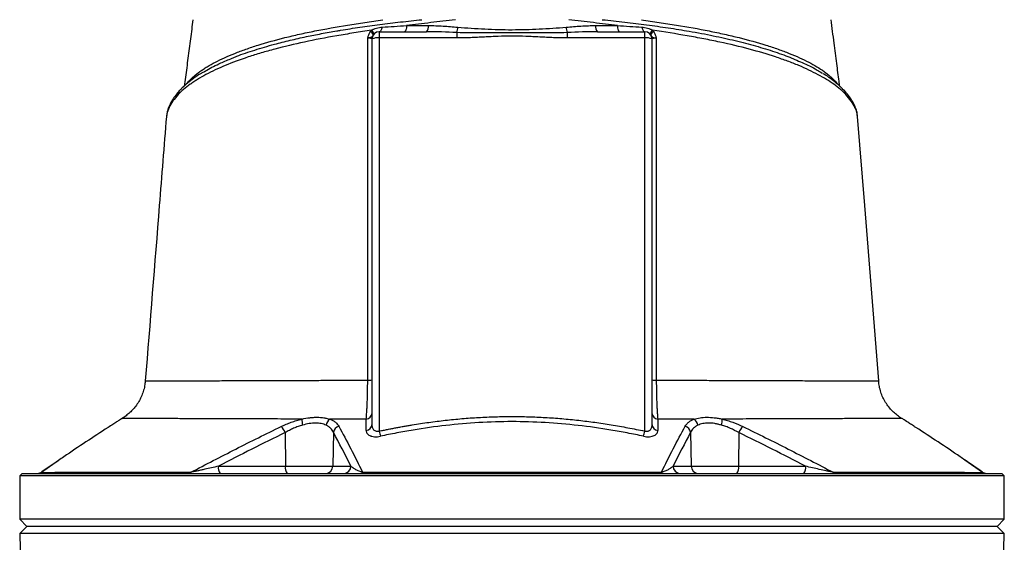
# Model space of a CAD drawing. Header units: millimetres. Extents: x 2138 to 3794, y 859 to 5107.
# Tile 3 of 4: x 2558 to 3374, y 4078 to 4511. Entities that reach past the tile are written whole.
import ezdxf

# ---------------------------------------------------------------- set-up
doc = ezdxf.new("R2010")
doc.units = ezdxf.units.MM
doc.header["$LTSCALE"] = 2

msp = doc.modelspace()

# ---------------------------------------------------------------- linework, layer by layer
at = {"color": 7, "linetype": 'Continuous', "lineweight": 25}
for p, q in [((2855.58, 4500.81), (2855.58, 4495.64)), ((2855.58, 4500.81), (2894.75, 4500.81)), ((2919.74, 4500.16), (2919.74, 4495.64)), ((3011.42, 4500.16), (3011.42, 4495.64)), ((3036.41, 4500.81), (3075.58, 4500.81)), ((3075.58, 4495.64), (3075.58, 4500.81)), ((2849.58, 4175.56), (2849.58, 4494.81)), ((2855.58, 4495.64), (2855.58, 4169.82)), ((2919.74, 4495.64), (2855.58, 4495.64)), ((3075.58, 4495.64), (3011.42, 4495.64)), ((3075.58, 4169.82), (3075.58, 4495.64)), ((3081.58, 4494.81), (3081.58, 4175.56)), ((3240.83, 4452.33), (3240.69, 4452.49)), ((2679.37, 4430.61), (2679.33, 4430.11)), ((3251.94, 4430), (3251.82, 4430.61)), ((3269.26, 4211.44), (3269.34, 4211.44)), ((3288.72, 4180.23), (3288.69, 4180.23)), ((2777.64, 4168.59), (2777.77, 4140.7)), ((2817.56, 4168.88), (2817.09, 4140.7)), ((3113.6, 4168.88), (3114.07, 4140.7)), ((3153.51, 4168.59), (3153.39, 4140.7)), ((2589.35, 4145.24), (2575.89, 4135.92)), ((2722.25, 4140.7), (2777.77, 4140.7)), ((2777.77, 4140.7), (2817.09, 4140.7)), ((2817.09, 4140.7), (2832.06, 4140.7)), ((3099.1, 4140.7), (3114.07, 4140.7)), ((3114.07, 4140.7), (3153.39, 4140.7)), ((3153.39, 4140.7), (3208.9, 4140.7)), ((2559.58, 4134.81), (2557.58, 4132.81)), ((2557.58, 4132.81), (2557.58, 4096.81)), ((3373.58, 4132.81), (2557.58, 4132.81)), ((2559.58, 4134.81), (3371.58, 4134.81)), ((3373.58, 4132.81), (3371.58, 4134.81)), ((3373.58, 4096.81), (3373.58, 4132.81)), ((2557.58, 4096.81), (2563.58, 4090.81)), ((3373.58, 4096.81), (2557.58, 4096.81)), ((3367.58, 4090.81), (3373.58, 4096.81)), ((2563.58, 4090.81), (2557.7, 4084.92)), ((3367.58, 4090.81), (2563.58, 4090.81)), ((3373.46, 4084.92), (3367.58, 4090.81)), ((2557.7, 4084.92), (2561.56, 3891.81)), ((2965.58, 4084.92), (2557.7, 4084.92)), ((3373.46, 4084.92), (2965.58, 4084.92)), ((3369.6, 3891.81), (3373.46, 4084.92))]:
    msp.add_line(p, q, dxfattribs=at)
at = {"color": 8, "linetype": 'Continuous', "lineweight": 25}
for p, q in [((2696.25, 4457.88), (2696.71, 4458.6)), ((3234.56, 4457.95), (3234.46, 4458.59)), ((3234.46, 4458.59), (3235.19, 4457.46)), ((2589.74, 4145.44), (2575.58, 4135.64)), ((3355.58, 4135.64), (3340.88, 4145.81))]:
    msp.add_line(p, q, dxfattribs=at)
at = {"color": 7, "linetype": 'Continuous', "lineweight": 25, "flags": 128}
for points in [[(2857.9, 4504.61), (2857.74, 4503.8), (2857.53, 4503.06), (2857.27, 4502.41), (2856.98, 4501.85), (2856.66, 4501.4), (2856.31, 4501.07), (2855.95, 4500.87), (2855.58, 4500.81)], [(2878.27, 4505.94), (2878.19, 4504.9), (2878.06, 4503.92), (2877.87, 4503.04), (2877.64, 4502.27), (2877.37, 4501.64), (2877.07, 4501.18), (2876.75, 4500.9), (2876.42, 4500.81)], [(3052.89, 4505.94), (3052.96, 4504.9), (3053.1, 4503.92), (3053.28, 4503.04), (3053.52, 4502.27), (3053.79, 4501.64), (3054.09, 4501.18), (3054.41, 4500.9), (3054.74, 4500.81)], [(3073.26, 4504.61), (3073.42, 4503.8), (3073.63, 4503.06), (3073.88, 4502.41), (3074.18, 4501.85), (3074.5, 4501.4), (3074.84, 4501.07), (3075.21, 4500.87), (3075.58, 4500.81)], [(3269.46, 4211.45), (3257.87, 4356.78), (3251.97, 4430.62)]]:
    msp.add_lwpolyline(points, dxfattribs=at)
at = {"color": 7, "linetype": 'Continuous', "lineweight": 25}
for centre, radius, start, end in [((2890.19, 4504.89), 6.12, 318.17656, 9.69023), ((2903.08, 4506.05), 17.67, 340.51498, 355.27945), ((3028.08, 4506.05), 17.67, 184.72055, 199.48502), ((3040.97, 4504.89), 6.12, 170.30977, 221.82344), ((2845.5, 4495.97), 5.66, 23.88868, 60.78744), ((2846.33, 4498.02), 4.84, 9.24299, 55.02444), ((2855.58, 4494.81), 6, 90, 180), ((3075.58, 4494.81), 6, 0, 90), ((3084.83, 4498.02), 4.84, 124.97556, 170.75701), ((3085.66, 4495.97), 5.66, 119.21256, 156.11132), ((2854.11, 4484.24), 11.5, 82.65042, 113.19586), ((3077.05, 4484.24), 11.5, 66.80414, 97.34958), ((2846.66, 4227.43), 15.43, 267.53228, 280.90614), ((3084.5, 4227.43), 15.43, 259.09391, 272.46771), ((2809.92, 4179.46), 18.51, 178.99491, 194.70553), ((2818.75, 4173.61), 7.34, 123.64611, 171.45211), ((2844.12, 4185.07), 5.46, 276.73252, 356.74598), ((3087.04, 4185.07), 5.46, 183.25435, 263.26851), ((3112.41, 4173.61), 7.34, 8.54574, 56.35025), ((3121.24, 4179.46), 18.51, 345.29632, 1.00913), ((2763.73, 4162.95), 15.02, 22.05748, 45.25191), ((2823.84, 4167.8), 6.37, 106.81928, 170.22076), ((2844.12, 4175.88), 5.47, 276.15505, 356.64553), ((2961.48, 4192.14), 108.23, 191.90059, 194.22634), ((2969.69, 4192.14), 108.21, 345.77228, 348.09828), ((3087.04, 4175.88), 5.47, 183.35451, 263.84499), ((3107.32, 4167.8), 6.37, 9.78019, 73.18254), ((3167.43, 4162.95), 15.02, 134.74778, 157.94153), ((2729.09, 4139.35), 6.97, 168.8058, 220.70472), ((2784.6, 4139.35), 6.97, 168.8058, 220.70472), ((2811.19, 4140.7), 5.9, 270.98724, 359.999), ((2826.16, 4140.7), 5.9, 270.98724, 359.999), ((3105, 4140.7), 5.9, 180.001, 269.01276), ((3119.97, 4140.7), 5.9, 180.001, 269.01276), ((3146.55, 4139.35), 6.97, 319.29528, 11.1942), ((3202.07, 4139.35), 6.97, 319.29528, 11.1942), ((2572.39, 4140.81), 6, 270.00008, 305.34457), ((2572.58, 4140.58), 5.78, 270.03734, 301.23082), ((2697.22, 4137.9), 3.1, 271.38011, 313.78027), ((2840.53, 4136.09), 1.31, 282.04832, 342.44781), ((3090.63, 4136.09), 1.31, 197.55397, 257.9527), ((3233.94, 4137.9), 3.1, 226.22234, 268.62013), ((3358.76, 4140.81), 6, 234.73929, 269.99999), ((3358.58, 4140.58), 5.78, 238.77219, 269.96266)]:
    msp.add_arc(centre, radius, start, end, dxfattribs=at)
at = {"color": 8, "linetype": 'Continuous', "lineweight": 25}
for centre, radius, start, end in [((2694.39, 4448.85), 5.35, 136.79731, 179.80848), ((3236.78, 4448.84), 5.36, 0.21199, 40.72616), ((2686.93, 4437.76), 5.54, 154.182, 177.13615), ((3244.23, 4437.76), 5.54, 2.86418, 25.58177)]:
    msp.add_arc(centre, radius, start, end, dxfattribs=at)
at = {"color": 7, "linetype": 'Continuous', "lineweight": 25}
for points, knots in [([(2701.12, 4510.81), (2700.44, 4505.53), (2699.1, 4494.98), (2697.03, 4479), (2695.34, 4465.93), (2694.26, 4458.21), (2693.92, 4455.79)], [0, 0, 0, 0, 0.289897, 0.579816, 0.868373, 1, 1, 1, 1]), ([(2697.66, 4459.75), (2697.74, 4459.84), (2697.82, 4459.92), (2697.98, 4460.1), (2698.22, 4460.35), (2698.79, 4460.95), (2699.3, 4461.47), (2700.35, 4462.49), (2701.09, 4463.17), (2703.42, 4465.2), (2705.12, 4466.55), (2707.91, 4468.54), (2708.87, 4469.2), (2710.87, 4470.52), (2711.9, 4471.17), (2715.11, 4473.11), (2717.38, 4474.38), (2724.6, 4478.13), (2729.95, 4480.56), (2738.78, 4484.07), (2741.86, 4485.23), (2746.69, 4486.93), (2748.33, 4487.49), (2751.68, 4488.6), (2753.39, 4489.15), (2762.11, 4491.88), (2769.53, 4493.95), (2781.31, 4496.89), (2785.35, 4497.84), (2791.56, 4499.22), (2793.66, 4499.68), (2797.92, 4500.58), (2800.07, 4501.02), (2810.97, 4503.2), (2820.02, 4504.81), (2834.07, 4507.11), (2838.83, 4507.85), (2846.1, 4508.96), (2848.54, 4509.32), (2853.45, 4510.06), (2855.93, 4510.43), (2858.41, 4510.81)], [0, 0, 0, 0, 0.003906, 0.003906, 0.007813, 0.015625, 0.03125, 0.03125, 0.0625, 0.0625, 0.125, 0.125, 0.15625, 0.15625, 0.1875, 0.1875, 0.25, 0.25, 0.375, 0.375, 0.4375, 0.4375, 0.46875, 0.46875, 0.5, 0.5, 0.625, 0.625, 0.6875, 0.6875, 0.71875, 0.71875, 0.75, 0.75, 0.875, 0.875, 0.9375, 0.9375, 0.96875, 0.96875, 1, 1, 1, 1]), ([(2849.1, 4501.99), (2849.77, 4502.4), (2850.47, 4502.76), (2851.91, 4503.37), (2852.64, 4503.63), (2854.13, 4504.05), (2854.89, 4504.21), (2856.39, 4504.47), (2857.15, 4504.56), (2857.9, 4504.61)], [0, 0, 0, 0, 0.25, 0.25, 0.5, 0.5, 0.75, 0.75, 1, 1, 1, 1]), ([(2918.67, 4510.81), (2915.23, 4510.37), (2911.8, 4509.96), (2904.97, 4509.15), (2901.58, 4508.75), (2891.48, 4507.56), (2884.83, 4506.77), (2878.27, 4505.94)], [0, 0, 0, 0, 0.25, 0.25, 0.5, 0.5, 1, 1, 1, 1]), ([(2896.23, 4505.92), (2900.28, 4505.91), (2904.35, 4505.77), (2912.5, 4505.3), (2916.59, 4504.98), (2920.69, 4504.6)], [0, 0, 0, 0, 0.5, 0.5, 1, 1, 1, 1]), ([(2920.69, 4504.6), (2924.39, 4504.26), (2928.11, 4503.98), (2935.56, 4503.48), (2939.3, 4503.27), (2950.55, 4502.74), (2958.08, 4502.52), (2969.39, 4502.53), (2973.16, 4502.58), (2980.67, 4502.77), (2984.42, 4502.92), (2991.89, 4503.27), (2995.62, 4503.48), (3003.06, 4503.98), (3006.77, 4504.26), (3010.46, 4504.6)], [0, 0, 0, 0, 0.125, 0.125, 0.25, 0.25, 0.5, 0.5, 0.625, 0.625, 0.75, 0.75, 0.875, 0.875, 1, 1, 1, 1]), ([(3010.46, 4504.6), (3014.57, 4504.98), (3018.66, 4505.3), (3026.81, 4505.77), (3030.88, 4505.91), (3034.93, 4505.92)], [0, 0, 0, 0, 0.5, 0.5, 1, 1, 1, 1]), ([(3052.89, 4505.94), (3046.35, 4506.76), (3039.72, 4507.56), (3029.63, 4508.75), (3026.24, 4509.15), (3019.44, 4509.95), (3016.03, 4510.36), (3012.6, 4510.79)], [0, 0, 0, 0, 0.5, 0.5, 0.75, 0.75, 1, 1, 1, 1]), ([(3072.77, 4510.8), (3077.75, 4510.05), (3082.67, 4509.32), (3092.35, 4507.85), (3097.12, 4507.1), (3111.16, 4504.81), (3120.19, 4503.2), (3131.05, 4501.03), (3133.2, 4500.59), (3137.46, 4499.69), (3139.57, 4499.23), (3145.81, 4497.84), (3149.86, 4496.89), (3161.64, 4493.95), (3169.04, 4491.88), (3179.45, 4488.63), (3182.81, 4487.51), (3187.66, 4485.8), (3189.26, 4485.23), (3192.36, 4484.06), (3193.88, 4483.48), (3201.29, 4480.52), (3206.65, 4478.09), (3216.25, 4473.09), (3220.5, 4470.51), (3226.03, 4466.55), (3227.73, 4465.21), (3230.06, 4463.18), (3230.81, 4462.5), (3231.86, 4461.47), (3232.37, 4460.96), (3232.94, 4460.35), (3233.18, 4460.1), (3233.34, 4459.92), (3233.42, 4459.84), (3233.5, 4459.75)], [0, 0, 0, 0, 0.0625, 0.0625, 0.125, 0.125, 0.25, 0.25, 0.28125, 0.28125, 0.3125, 0.3125, 0.375, 0.375, 0.5, 0.5, 0.5625, 0.5625, 0.59375, 0.59375, 0.625, 0.625, 0.75, 0.75, 0.875, 0.875, 0.9375, 0.9375, 0.96875, 0.96875, 0.984375, 0.992187, 0.996094, 0.996094, 1, 1, 1, 1]), ([(3073.26, 4504.61), (3074.01, 4504.56), (3074.77, 4504.47), (3076.27, 4504.21), (3077.02, 4504.05), (3078.52, 4503.63), (3079.25, 4503.37), (3080.69, 4502.76), (3081.39, 4502.4), (3082.06, 4501.99)], [0, 0, 0, 0, 0.25, 0.25, 0.5, 0.5, 0.75, 0.75, 1, 1, 1, 1]), ([(3237.27, 4455.55), (3237.07, 4456.94), (3236.19, 4463.23), (3234.61, 4475.22), (3232.4, 4492.27), (3230.86, 4504.37), (3230.04, 4510.81)], [0, 0, 0, 0, 0.0754015, 0.3413038, 0.6494871, 1, 1, 1, 1]), ([(2849.1, 4501.99), (2844.2, 4501.28), (2839.36, 4500.55), (2832.18, 4499.42), (2829.8, 4499.04), (2825.07, 4498.26), (2822.72, 4497.86), (2811.07, 4495.83), (2802.14, 4494.11), (2785.04, 4490.44), (2776.86, 4488.49), (2767.12, 4485.9), (2765.2, 4485.38), (2761.41, 4484.32), (2759.55, 4483.78), (2755.87, 4482.69), (2754.06, 4482.14), (2750.5, 4481.02), (2748.75, 4480.46), (2740.16, 4477.62), (2733.82, 4475.26), (2722.14, 4470.39), (2716.8, 4467.87), (2709.53, 4463.98), (2707.23, 4462.66), (2703.97, 4460.65), (2702.91, 4459.98), (2700.86, 4458.62), (2699.87, 4457.94), (2696.99, 4455.87), (2695.21, 4454.49), (2692.74, 4452.4), (2691.96, 4451.7), (2690.45, 4450.29), (2689.73, 4449.59), (2689.04, 4448.87)], [0, 0, 0, 0, 0.0625, 0.0625, 0.09375, 0.09375, 0.125, 0.125, 0.25, 0.25, 0.375, 0.375, 0.40625, 0.40625, 0.4375, 0.4375, 0.46875, 0.46875, 0.5, 0.5, 0.625, 0.625, 0.75, 0.75, 0.8125, 0.8125, 0.84375, 0.84375, 0.875, 0.875, 0.9375, 0.9375, 0.96875, 0.96875, 1, 1, 1, 1]), ([(2846.12, 4495.6), (2846.15, 4495.84), (2846.19, 4496.08), (2846.3, 4496.55), (2846.36, 4496.78), (2846.55, 4497.48), (2846.71, 4497.94), (2847.26, 4499.28), (2847.72, 4500.12), (2848.26, 4500.91)], [0, 0, 0, 0, 0.125, 0.125, 0.25, 0.25, 0.5, 0.5, 1, 1, 1, 1]), ([(2850.67, 4498.26), (2850.38, 4497.85), (2850.15, 4497.46), (2849.64, 4496.82), (2849.36, 4496.55), (2848.66, 4496.13), (2848.26, 4495.97), (2847.53, 4495.78), (2847.27, 4495.73), (2846.72, 4495.65), (2846.42, 4495.62), (2846.12, 4495.6)], [0, 0, 0, 0, 0.25, 0.25, 0.5, 0.5, 0.75, 0.75, 0.875, 0.875, 1, 1, 1, 1]), ([(3011.42, 4500.16), (3007.61, 4499.99), (3003.79, 4499.9), (2996.16, 4499.8), (2992.34, 4499.79), (2984.7, 4499.81), (2980.87, 4499.84), (2973.23, 4499.88), (2969.4, 4499.89), (2961.75, 4499.89), (2957.93, 4499.88), (2950.28, 4499.84), (2946.45, 4499.81), (2938.81, 4499.79), (2935, 4499.8), (2927.36, 4499.9), (2923.55, 4499.99), (2919.74, 4500.16)], [0, 0, 0, 0, 0.125, 0.125, 0.25, 0.25, 0.375, 0.375, 0.5, 0.5, 0.625, 0.625, 0.75, 0.75, 0.875, 0.875, 1, 1, 1, 1]), ([(3011.42, 4495.64), (3010.72, 4495.64), (3009.3, 4495.65), (3007.11, 4495.68), (3004.82, 4495.73), (3002.43, 4495.79), (2999.89, 4495.88), (2997.15, 4495.99), (2993.33, 4496.17), (2988.51, 4496.41), (2982.79, 4496.7), (2975.16, 4497.04), (2965.6, 4497.26), (2956.05, 4497.04), (2948.4, 4496.71), (2942.67, 4496.41), (2937.85, 4496.17), (2934.03, 4496), (2930.75, 4495.86), (2927.19, 4495.74), (2923.37, 4495.66), (2920.92, 4495.65), (2919.74, 4495.64)], [0, 0, 0, 0, 0.0226837, 0.0465162, 0.0714991, 0.0976337, 0.1249214, 0.1545144, 0.1873872, 0.2498613, 0.3123355, 0.3748011, 0.4997161, 0.6247525, 0.6872963, 0.7498405, 0.8123847, 0.8453028, 0.8749266, 0.9198249, 0.9615138, 1, 1, 1, 1]), ([(3080.49, 4498.26), (3080.78, 4497.85), (3081.01, 4497.46), (3081.52, 4496.82), (3081.8, 4496.55), (3082.49, 4496.13), (3082.9, 4495.97), (3083.63, 4495.78), (3083.89, 4495.73), (3084.44, 4495.65), (3084.74, 4495.62), (3085.04, 4495.6)], [0, 0, 0, 0, 0.25, 0.25, 0.5, 0.5, 0.75, 0.75, 0.875, 0.875, 1, 1, 1, 1]), ([(3242.13, 4448.86), (3241.44, 4449.57), (3240.72, 4450.28), (3239.21, 4451.69), (3238.42, 4452.39), (3235.96, 4454.48), (3234.18, 4455.86), (3228.47, 4459.96), (3224.15, 4462.62), (3214.46, 4467.83), (3209.09, 4470.36), (3201.7, 4473.44), (3200.19, 4474.05), (3197.1, 4475.27), (3195.53, 4475.87), (3190.73, 4477.64), (3187.43, 4478.8), (3177.18, 4482.19), (3169.91, 4484.34), (3154.49, 4488.44), (3146.35, 4490.39), (3135.59, 4492.7), (3133.41, 4493.16), (3129, 4494.05), (3126.78, 4494.5), (3122.28, 4495.36), (3120.01, 4495.79), (3115.42, 4496.63), (3113.1, 4497.05), (3101.44, 4499.08), (3091.86, 4500.57), (3082.06, 4501.99)], [0, 0, 0, 0, 0.03125, 0.03125, 0.0625, 0.0625, 0.125, 0.125, 0.25, 0.25, 0.375, 0.375, 0.40625, 0.40625, 0.4375, 0.4375, 0.5, 0.5, 0.625, 0.625, 0.75, 0.75, 0.78125, 0.78125, 0.8125, 0.8125, 0.84375, 0.84375, 0.875, 0.875, 1, 1, 1, 1]), ([(3082.9, 4500.91), (3083.44, 4500.12), (3083.9, 4499.28), (3084.45, 4497.93), (3084.61, 4497.48), (3084.8, 4496.78), (3084.86, 4496.55), (3084.97, 4496.08), (3085.01, 4495.84), (3085.04, 4495.6)], [0, 0, 0, 0, 0.5, 0.5, 0.75, 0.75, 0.875, 0.875, 1, 1, 1, 1]), ([(2846, 4212.02), (2846.02, 4235.75), (2846.05, 4259.46), (2846.09, 4306.84), (2846.1, 4330.51), (2846.12, 4377.79), (2846.13, 4401.4), (2846.13, 4448.56), (2846.13, 4472.1), (2846.12, 4495.6)], [0, 0, 0, 0, 0.25, 0.25, 0.5, 0.5, 0.75, 0.75, 1, 1, 1, 1]), ([(2849.58, 4494.81), (2849.58, 4494.89), (2849.5, 4494.97), (2849.27, 4495.09), (2849.17, 4495.12), (2848.94, 4495.2), (2848.81, 4495.24), (2848.36, 4495.34), (2847.99, 4495.4), (2847.14, 4495.52), (2846.65, 4495.56), (2846.12, 4495.6)], [0, 0, 0, 0, 0.25, 0.25, 0.375, 0.375, 0.5, 0.5, 0.75, 0.75, 1, 1, 1, 1]), ([(3085.04, 4495.6), (3084.51, 4495.56), (3084.02, 4495.52), (3083.17, 4495.4), (3082.8, 4495.34), (3082.35, 4495.24), (3082.22, 4495.2), (3081.99, 4495.12), (3081.89, 4495.09), (3081.66, 4494.97), (3081.58, 4494.89), (3081.58, 4494.81)], [0, 0, 0, 0, 0.25, 0.25, 0.5, 0.5, 0.625, 0.625, 0.75, 0.75, 1, 1, 1, 1]), ([(3085.04, 4495.6), (3085.03, 4472.1), (3085.03, 4448.56), (3085.03, 4401.4), (3085.04, 4377.79), (3085.06, 4330.51), (3085.07, 4306.84), (3085.11, 4259.46), (3085.14, 4235.75), (3085.16, 4212.01)], [0, 0, 0, 0, 0.25, 0.25, 0.5, 0.5, 0.75, 0.75, 1, 1, 1, 1]), ([(2709.92, 4467.29), (2710.85, 4467.89), (2714.91, 4470.52), (2722.76, 4474.42), (2730.48, 4477.57), (2733.69, 4478.88)], [0, 0, 0, 0, 0.147684, 0.64502, 1, 1, 1, 1]), ([(3200.05, 4477.85), (3204.18, 4476.08), (3210.82, 4473.24), (3217.96, 4469.43), (3221.19, 4467.43), (3222.53, 4466.6)], [0, 0, 0, 0, 0.489168, 0.787524, 1, 1, 1, 1]), ([(2709.33, 4467.07), (2708.67, 4466.68), (2705.92, 4465.08), (2701.68, 4462.17), (2696.61, 4458.3), (2692.9, 4455.09), (2691.08, 4453.06), (2690.55, 4452.47)], [0, 0, 0, 0, 0.085046, 0.351112, 0.616923, 0.887659, 1, 1, 1, 1]), ([(3240.64, 4452.18), (3240.1, 4452.78), (3238.32, 4454.75), (3234.68, 4458.03), (3229.68, 4461.96), (3225.78, 4464.73), (3223.41, 4466.12), (3223.08, 4466.31)], [0, 0, 0, 0, 0.121036, 0.400053, 0.678675, 0.955884, 1, 1, 1, 1]), ([(2689.04, 4448.87), (2687.33, 4447.09), (2685.84, 4445.25), (2683.29, 4441.58), (2682.23, 4439.75), (2681.4, 4438.04)], [0, 0, 0, 0, 0.5, 0.5, 1, 1, 1, 1]), ([(2690.51, 4452.49), (2689.55, 4451.44), (2687.36, 4449.05), (2684.67, 4445.17), (2682.83, 4442.08), (2682.11, 4440.47), (2681.97, 4440.17)], [0, 0, 0, 0, 0.25978, 0.59281, 0.922764, 1, 1, 1, 1]), ([(3249.22, 4440.15), (3248.58, 4441.41), (3247.28, 4443.97), (3244.52, 4448), (3242.28, 4450.89), (3240.82, 4452.33), (3240.67, 4452.47)], [0, 0, 0, 0, 0.309524, 0.632567, 0.962383, 1, 1, 1, 1]), ([(3249.76, 4438.04), (3248.93, 4439.75), (3247.87, 4441.57), (3245.33, 4445.24), (3243.84, 4447.08), (3242.13, 4448.86)], [0, 0, 0, 0, 0.5, 0.5, 1, 1, 1, 1]), ([(2682.01, 4440.13), (2681.68, 4439.46), (2680.73, 4437.58), (2679.93, 4435.14), (2679.67, 4433.37), (2679.6, 4432.89)], [0, 0, 0, 0, 0.288778, 0.807051, 1, 1, 1, 1]), ([(3252.02, 4429.96), (3252.02, 4430.24), (3252, 4431.86), (3251.31, 4434.81), (3250.37, 4437.94), (3249.47, 4439.67), (3249.22, 4440.14)], [0, 0, 0, 0, 0.079902, 0.465282, 0.854785, 1, 1, 1, 1]), ([(2679.46, 4432.02), (2679.32, 4431.42), (2679.17, 4430.78), (2679.18, 4430.13), (2679.18, 4430.08)], [0, 0, 0, 0, 0.929196, 1, 1, 1, 1]), ([(2679.19, 4430.62), (2677.23, 4406.01), (2671.38, 4332.95), (2665.56, 4259.89), (2661.7, 4211.44)], [0, 0, 0, 0, 0.33689, 1, 1, 1, 1]), ([(2661.6, 4211.46), (2661.52, 4210.46), (2661.34, 4207.85), (2660.38, 4203.76), (2658.85, 4199.31), (2656.86, 4195.19), (2654.49, 4191.43), (2651.81, 4188.06), (2648.89, 4185.09), (2645.78, 4182.56), (2643.59, 4180.98), (2642.41, 4180.34), (2642.35, 4180.31)], [0, 0, 0, 0, 0.079107, 0.206178, 0.329579, 0.449479, 0.565928, 0.678881, 0.788196, 0.893631, 0.994828, 1, 1, 1, 1]), ([(2844.76, 4179.64), (2844.93, 4181.32), (2845.09, 4183.3), (2845.27, 4186.15), (2845.3, 4186.73), (2845.37, 4187.95), (2845.4, 4188.58), (2845.5, 4190.51), (2845.56, 4191.85), (2845.67, 4194.64), (2845.72, 4196.08), (2845.79, 4198.33), (2845.81, 4199.09), (2845.85, 4200.65), (2845.86, 4201.44), (2845.95, 4205.41), (2845.98, 4208.67), (2846, 4212.02)], [0, 0, 0, 0, 0.25, 0.25, 0.3125, 0.3125, 0.375, 0.375, 0.5, 0.5, 0.625, 0.625, 0.6875, 0.6875, 0.75, 0.75, 1, 1, 1, 1]), ([(3085.16, 4212.01), (3085.17, 4208.67), (3085.21, 4205.42), (3085.31, 4200.68), (3085.35, 4199.12), (3085.44, 4196.11), (3085.49, 4194.66), (3085.6, 4191.87), (3085.66, 4190.52), (3085.79, 4187.95), (3085.86, 4186.73), (3086, 4184.45), (3086.07, 4183.38), (3086.23, 4181.4), (3086.31, 4180.48), (3086.39, 4179.64)], [0, 0, 0, 0, 0.25, 0.25, 0.375, 0.375, 0.5, 0.5, 0.625, 0.625, 0.75, 0.75, 0.875, 0.875, 1, 1, 1, 1]), ([(3288.73, 4180.3), (3288.68, 4180.33), (3287.39, 4181.01), (3285, 4182.76), (3281.62, 4185.58), (3278.51, 4188.9), (3275.74, 4192.62), (3273.4, 4196.68), (3271.53, 4201.02), (3270.22, 4205.58), (3269.51, 4209.08), (3269.45, 4211.06), (3269.43, 4211.45)], [0, 0, 0, 0, 0.004239, 0.115089, 0.231603, 0.351282, 0.472992, 0.59602, 0.719919, 0.844393, 0.969238, 1, 1, 1, 1]), ([(2642.2, 4180.2), (2642.12, 4180.15), (2641.97, 4180.05), (2640.5, 4179.08), (2638.09, 4177.49), (2634.85, 4175.37), (2632.16, 4173.65), (2630.8, 4172.77)], [0, 0, 0, 0, 0.17805, 0.380751, 0.590983, 0.792748, 1, 1, 1, 1]), ([(2774.3, 4173.62), (2775.64, 4174.27), (2777.02, 4174.89), (2779.82, 4176.08), (2781.23, 4176.64), (2784.09, 4177.68), (2785.54, 4178.16), (2787.74, 4178.82), (2788.47, 4179.03), (2789.95, 4179.43), (2790.68, 4179.62), (2791.41, 4179.79)], [0, 0, 0, 0, 0.25, 0.25, 0.5, 0.5, 0.75, 0.75, 0.875, 0.875, 1, 1, 1, 1]), ([(2791.41, 4179.79), (2793.63, 4180.26), (2795.79, 4180.64), (2798.97, 4181.04), (2800.02, 4181.14), (2802.1, 4181.27), (2803.12, 4181.31), (2806.09, 4181.3), (2807.97, 4181.15), (2810.63, 4180.74), (2811.49, 4180.57), (2813.14, 4180.18), (2813.93, 4179.96), (2814.68, 4179.72)], [0, 0, 0, 0, 0.25, 0.25, 0.375, 0.375, 0.5, 0.5, 0.75, 0.75, 0.875, 0.875, 1, 1, 1, 1]), ([(2814.68, 4179.72), (2815.56, 4179.39), (2816.38, 4179.01), (2817.89, 4178.17), (2818.57, 4177.71), (2820.39, 4176.23), (2821.32, 4175.12), (2822, 4173.9)], [0, 0, 0, 0, 0.25, 0.25, 0.5, 0.5, 1, 1, 1, 1]), ([(2844.76, 4179.64), (2839.62, 4179.65), (2834.55, 4179.67), (2824.52, 4179.69), (2819.57, 4179.71), (2814.68, 4179.72)], [0, 0, 0, 0, 0.5, 0.5, 1, 1, 1, 1]), ([(2844.71, 4170.44), (2844.72, 4172.43), (2844.73, 4174.41), (2844.74, 4176.39), (2844.75, 4177.48), (2844.76, 4178.56), (2844.76, 4179.64)], [0, 0, 0, 0, 0.006000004, 0.006000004, 0.006000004, 0.009284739, 0.009284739, 0.009284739, 0.009284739]), ([(2855.58, 4169.82), (2856.73, 4170.06), (2859.03, 4170.55), (2862.48, 4171.25), (2865.91, 4171.92), (2869.32, 4172.57), (2872.73, 4173.21), (2876.11, 4173.81), (2879.49, 4174.4), (2886.33, 4175.54), (2896.58, 4177.1), (2910.34, 4178.84), (2924.08, 4180.2), (2937.9, 4181.19), (2951.73, 4181.78), (2965.54, 4181.98), (2979.32, 4181.79), (2993.1, 4181.19), (3006.97, 4180.21), (3018.45, 4179.07), (3027.55, 4177.99), (3034.26, 4177.1), (3041.03, 4176.12), (3047.84, 4175.05), (3054.71, 4173.88), (3061.62, 4172.62), (3068.59, 4171.28), (3073.24, 4170.31), (3075.58, 4169.82)], [0, 0, 0, 0, 0.015939, 0.031794, 0.047567, 0.063258, 0.078867, 0.094395, 0.109843, 0.12521, 0.188192, 0.250162, 0.312872, 0.374969, 0.437621, 0.500012, 0.561814, 0.624018, 0.686676, 0.749836, 0.780101, 0.810643, 0.841468, 0.872581, 0.903986, 0.935688, 0.967691, 1, 1, 1, 1]), ([(3116.47, 4179.72), (3111.6, 4179.71), (3106.65, 4179.69), (3096.63, 4179.67), (3091.55, 4179.65), (3086.39, 4179.64)], [0, 0, 0, 0, 0.5, 0.5, 1, 1, 1, 1]), ([(3086.39, 4179.64), (3086.41, 4177.66), (3086.42, 4175.69), (3086.43, 4173.7), (3086.44, 4172.62), (3086.45, 4171.53), (3086.45, 4170.44)], [0, 0, 0, 0, 0.006000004, 0.006000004, 0.006000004, 0.009285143, 0.009285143, 0.009285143, 0.009285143]), ([(3109.16, 4173.9), (3109.5, 4174.51), (3109.9, 4175.1), (3110.85, 4176.21), (3111.39, 4176.73), (3112.6, 4177.71), (3113.28, 4178.17), (3114.77, 4179), (3115.59, 4179.39), (3116.47, 4179.72)], [0, 0, 0, 0, 0.25, 0.25, 0.5, 0.5, 0.75, 0.75, 1, 1, 1, 1]), ([(3116.47, 4179.72), (3117.99, 4180.2), (3119.62, 4180.6), (3122.27, 4181.01), (3123.19, 4181.12), (3125.08, 4181.26), (3126.05, 4181.3), (3129.02, 4181.31), (3131.08, 4181.17), (3134.28, 4180.78), (3135.36, 4180.61), (3137.54, 4180.24), (3138.64, 4180.02), (3139.75, 4179.79)], [0, 0, 0, 0, 0.25, 0.25, 0.375, 0.375, 0.5, 0.5, 0.75, 0.75, 0.875, 0.875, 1, 1, 1, 1]), ([(3139.75, 4179.79), (3141.2, 4179.44), (3142.67, 4179.05), (3144.88, 4178.38), (3145.61, 4178.15), (3147.07, 4177.66), (3147.79, 4177.41), (3151.38, 4176.11), (3154.16, 4174.92), (3156.86, 4173.62)], [0, 0, 0, 0, 0.25, 0.25, 0.375, 0.375, 0.5, 0.5, 1, 1, 1, 1]), ([(3300.35, 4172.77), (3299.63, 4173.24), (3297.71, 4174.46), (3294.96, 4176.25), (3292.39, 4177.93), (3290.45, 4179.21), (3289.31, 4179.97), (3288.81, 4180.3), (3288.95, 4180.21), (3288.95, 4180.21)], [0, 0, 0, 0, 0.108351, 0.28718, 0.46985, 0.639472, 0.813333, 0.994852, 1, 1, 1, 1]), ([(2630.8, 4172.77), (2618.57, 4164.83), (2604.82, 4155.9), (2591.23, 4146.47), (2589.74, 4145.44)], [0, 0, 0, 0, 0.890436, 1, 1, 1, 1]), ([(2699.36, 4135.67), (2711.76, 4142.18), (2724.2, 4148.61), (2749.17, 4161.28), (2761.7, 4167.52), (2774.3, 4173.62)], [0, 0, 0, 0, 0.5, 0.5, 1, 1, 1, 1]), ([(2792.01, 4174.77), (2791.39, 4174.59), (2790.77, 4174.4), (2789.52, 4174), (2788.89, 4173.79), (2787.04, 4173.12), (2785.82, 4172.63), (2783.42, 4171.59), (2782.24, 4171.03), (2779.9, 4169.85), (2778.76, 4169.23), (2777.64, 4168.59)], [0, 0, 0, 0, 0.125, 0.125, 0.25, 0.25, 0.5, 0.5, 0.75, 0.75, 1, 1, 1, 1]), ([(2811.49, 4174.7), (2810.9, 4174.97), (2810.27, 4175.22), (2808.95, 4175.66), (2808.24, 4175.86), (2806.05, 4176.34), (2804.48, 4176.51), (2801.97, 4176.52), (2801.1, 4176.48), (2799.32, 4176.32), (2798.43, 4176.2), (2795.72, 4175.74), (2793.89, 4175.29), (2792.01, 4174.77)], [0, 0, 0, 0, 0.125, 0.125, 0.25, 0.25, 0.5, 0.5, 0.625, 0.625, 0.75, 0.75, 1, 1, 1, 1]), ([(2817.56, 4168.88), (2817.02, 4170.09), (2816.25, 4171.19), (2814.75, 4172.67), (2814.18, 4173.13), (2812.92, 4173.98), (2812.24, 4174.37), (2811.49, 4174.7)], [0, 0, 0, 0, 0.5, 0.5, 0.75, 0.75, 1, 1, 1, 1]), ([(2822, 4173.9), (2825.34, 4167.83), (2828.66, 4161.58), (2835.25, 4148.82), (2838.52, 4142.3), (2841.77, 4135.69)], [0, 0, 0, 0, 0.5, 0.5, 1, 1, 1, 1]), ([(2844.71, 4170.44), (2844.7, 4170.02), (2844.76, 4169.6), (2844.99, 4168.79), (2845.17, 4168.41), (2845.65, 4167.67), (2845.95, 4167.32), (2846.71, 4166.68), (2847.16, 4166.39), (2847.94, 4166.01), (2848.22, 4165.89), (2848.81, 4165.67), (2849.12, 4165.58), (2850.11, 4165.33), (2850.84, 4165.22), (2852, 4165.13), (2852.4, 4165.12), (2853.21, 4165.12), (2853.63, 4165.14), (2854.88, 4165.24), (2855.73, 4165.36), (2856.57, 4165.54)], [0, 0, 0, 0, 0.125, 0.125, 0.25, 0.25, 0.375, 0.375, 0.5, 0.5, 0.5625, 0.5625, 0.625, 0.625, 0.75, 0.75, 0.8125, 0.8125, 0.875, 0.875, 1, 1, 1, 1]), ([(2855.58, 4169.82), (2855.34, 4169.72), (2855.09, 4169.64), (2854.58, 4169.51), (2854.32, 4169.47), (2853.56, 4169.42), (2853.08, 4169.49), (2852.21, 4169.78), (2851.85, 4170), (2851.22, 4170.52), (2850.96, 4170.83), (2850.52, 4171.46), (2850.34, 4171.81), (2850.04, 4172.51), (2849.93, 4172.88), (2849.66, 4173.99), (2849.58, 4174.77), (2849.58, 4175.56)], [0, 0, 0, 0, 0.0625, 0.0625, 0.125, 0.125, 0.25, 0.25, 0.375, 0.375, 0.5, 0.5, 0.625, 0.625, 0.75, 0.75, 1, 1, 1, 1]), ([(3074.59, 4165.54), (3070.1, 4166.5), (3065.61, 4167.41), (3056.6, 4169.12), (3052.08, 4169.93), (3038.52, 4172.18), (3029.46, 4173.46), (3002.2, 4176.56), (2983.94, 4177.65), (2947.22, 4177.65), (2928.96, 4176.56), (2901.7, 4173.46), (2892.64, 4172.18), (2879.08, 4169.93), (2874.56, 4169.12), (2865.55, 4167.41), (2861.06, 4166.5), (2856.57, 4165.54)], [0, 0, 0, 0, 0.0625, 0.0625, 0.125, 0.125, 0.25, 0.25, 0.5, 0.5, 0.75, 0.75, 0.875, 0.875, 0.9375, 0.9375, 1, 1, 1, 1]), ([(3074.59, 4165.54), (3075.43, 4165.36), (3076.28, 4165.24), (3077.55, 4165.14), (3077.96, 4165.12), (3078.78, 4165.12), (3079.17, 4165.13), (3080.32, 4165.22), (3081.06, 4165.33), (3082.37, 4165.67), (3082.96, 4165.88), (3084.01, 4166.39), (3084.45, 4166.69), (3085.21, 4167.33), (3085.52, 4167.68), (3086.24, 4168.79), (3086.46, 4169.59), (3086.45, 4170.44)], [0, 0, 0, 0, 0.125, 0.125, 0.1875, 0.1875, 0.25, 0.25, 0.375, 0.375, 0.5, 0.5, 0.625, 0.625, 0.75, 0.75, 1, 1, 1, 1]), ([(3081.58, 4175.56), (3081.58, 4174.77), (3081.5, 4174), (3081.23, 4172.88), (3081.12, 4172.52), (3080.82, 4171.81), (3080.64, 4171.47), (3080.2, 4170.83), (3079.94, 4170.53), (3079.47, 4170.14), (3079.3, 4170.02), (3078.94, 4169.81), (3078.74, 4169.71), (3078.31, 4169.56), (3078.08, 4169.51), (3077.6, 4169.44), (3077.35, 4169.43), (3076.58, 4169.48), (3076.07, 4169.62), (3075.58, 4169.82)], [0, 0, 0, 0, 0.25, 0.25, 0.375, 0.375, 0.5, 0.5, 0.625, 0.625, 0.6875, 0.6875, 0.75, 0.75, 0.8125, 0.8125, 0.875, 0.875, 1, 1, 1, 1]), ([(3089.38, 4135.69), (3092.64, 4142.3), (3095.91, 4148.82), (3102.5, 4161.58), (3105.81, 4167.83), (3109.16, 4173.9)], [0, 0, 0, 0, 0.5, 0.5, 1, 1, 1, 1]), ([(3119.67, 4174.7), (3118.92, 4174.36), (3118.23, 4173.98), (3116.98, 4173.13), (3116.42, 4172.67), (3115.41, 4171.69), (3114.97, 4171.17), (3114.2, 4170.07), (3113.87, 4169.49), (3113.6, 4168.88)], [0, 0, 0, 0, 0.25, 0.25, 0.5, 0.5, 0.75, 0.75, 1, 1, 1, 1]), ([(3139.14, 4174.77), (3138.21, 4175.03), (3137.28, 4175.27), (3135.42, 4175.71), (3134.5, 4175.9), (3131.77, 4176.36), (3130.02, 4176.52), (3127.51, 4176.51), (3126.69, 4176.47), (3125.09, 4176.3), (3124.34, 4176.17), (3122.16, 4175.69), (3120.85, 4175.24), (3119.67, 4174.7)], [0, 0, 0, 0, 0.125, 0.125, 0.25, 0.25, 0.5, 0.5, 0.625, 0.625, 0.75, 0.75, 1, 1, 1, 1]), ([(3153.51, 4168.59), (3151.28, 4169.88), (3148.96, 4171.06), (3145.95, 4172.37), (3145.34, 4172.62), (3144.12, 4173.11), (3143.49, 4173.34), (3141.63, 4174.02), (3140.38, 4174.42), (3139.14, 4174.77)], [0, 0, 0, 0, 0.5, 0.5, 0.625, 0.625, 0.75, 0.75, 1, 1, 1, 1]), ([(3156.86, 4173.62), (3169.46, 4167.52), (3181.99, 4161.28), (3206.96, 4148.61), (3219.4, 4142.17), (3231.8, 4135.67)], [0, 0, 0, 0, 0.5, 0.5, 1, 1, 1, 1]), ([(3340.88, 4145.81), (3339.57, 4146.72), (3326.16, 4156.02), (3312.59, 4164.83), (3300.35, 4172.77)], [0, 0, 0, 0, 0.097882, 1, 1, 1, 1]), ([(3355.3, 4135.92), (3355.27, 4135.95), (3350.61, 4139.24), (3345.92, 4142.43), (3341.27, 4145.6)], [0, 0, 0, 0, 0.008158, 1, 1, 1, 1]), ([(2722.25, 4140.7), (2720.38, 4140.27), (2718.5, 4139.84), (2714.72, 4138.98), (2712.82, 4138.56), (2709.95, 4137.92), (2708.98, 4137.7), (2707.05, 4137.28), (2706.08, 4137.06), (2704.13, 4136.64), (2703.16, 4136.44), (2701.71, 4136.13), (2701.23, 4136.03), (2700.28, 4135.84), (2699.8, 4135.75), (2699.36, 4135.67)], [0, 0, 0, 0, 0.25, 0.25, 0.5, 0.5, 0.625, 0.625, 0.75, 0.75, 0.875, 0.875, 0.9375, 0.9375, 1, 1, 1, 1]), ([(2841.77, 4135.69), (2841.37, 4135.77), (2841.02, 4135.87), (2840.35, 4136.06), (2840.05, 4136.16), (2839.18, 4136.46), (2838.67, 4136.66), (2837.23, 4137.29), (2836.41, 4137.71), (2834.94, 4138.56), (2834.28, 4138.99), (2833.08, 4139.85), (2832.54, 4140.27), (2832.06, 4140.7)], [0, 0, 0, 0, 0.0625, 0.0625, 0.125, 0.125, 0.25, 0.25, 0.5, 0.5, 0.75, 0.75, 1, 1, 1, 1]), ([(3099.1, 4140.7), (3098.62, 4140.27), (3098.08, 4139.85), (3096.88, 4138.99), (3096.22, 4138.57), (3095.12, 4137.93), (3094.73, 4137.72), (3093.9, 4137.29), (3093.46, 4137.08), (3092.5, 4136.67), (3091.99, 4136.46), (3091.11, 4136.16), (3090.81, 4136.06), (3090.14, 4135.87), (3089.79, 4135.78), (3089.38, 4135.69)], [0, 0, 0, 0, 0.25, 0.25, 0.5, 0.5, 0.625, 0.625, 0.75, 0.75, 0.875, 0.875, 0.9375, 0.9375, 1, 1, 1, 1]), ([(3231.8, 4135.67), (3231.36, 4135.75), (3230.88, 4135.84), (3229.93, 4136.03), (3229.46, 4136.13), (3228.01, 4136.43), (3227.03, 4136.64), (3224.12, 4137.27), (3222.18, 4137.7), (3218.34, 4138.55), (3216.44, 4138.98), (3212.65, 4139.84), (3210.77, 4140.27), (3208.9, 4140.7)], [0, 0, 0, 0, 0.0625, 0.0625, 0.125, 0.125, 0.25, 0.25, 0.5, 0.5, 0.75, 0.75, 1, 1, 1, 1]), ([(2575.58, 4135.64), (2577.75, 4135.64), (2580.32, 4135.64), (2584.78, 4135.64), (2586.36, 4135.64), (2589.73, 4135.65), (2591.52, 4135.65), (2600.92, 4135.65), (2609.91, 4135.65), (2625.56, 4135.65), (2631.14, 4135.65), (2640.06, 4135.65), (2643.13, 4135.65), (2649.42, 4135.66), (2652.65, 4135.66), (2659.27, 4135.66), (2662.67, 4135.66), (2669.6, 4135.66), (2673.15, 4135.66), (2684, 4135.66), (2691.53, 4135.66), (2699.36, 4135.67)], [0, 0, 0, 0, 0.125, 0.125, 0.1875, 0.1875, 0.25, 0.25, 0.5, 0.5, 0.625, 0.625, 0.6875, 0.6875, 0.75, 0.75, 0.8125, 0.8125, 0.875, 0.875, 1, 1, 1, 1]), ([(2841.77, 4135.69), (2846.78, 4135.69), (2851.82, 4135.69), (2861.95, 4135.69), (2867.05, 4135.69), (2882.36, 4135.7), (2892.63, 4135.7), (2923.58, 4135.7), (2944.43, 4135.7), (2986.57, 4135.7), (3007.44, 4135.7), (3038.46, 4135.7), (3048.75, 4135.7), (3069.23, 4135.69), (3079.37, 4135.69), (3089.38, 4135.69)], [0, 0, 0, 0, 0.0625, 0.0625, 0.125, 0.125, 0.25, 0.25, 0.5, 0.5, 0.75, 0.75, 0.875, 0.875, 1, 1, 1, 1]), ([(3231.8, 4135.67), (3235.72, 4135.67), (3239.57, 4135.66), (3247.12, 4135.66), (3250.82, 4135.66), (3261.67, 4135.66), (3268.58, 4135.66), (3288.32, 4135.65), (3300.18, 4135.65), (3321.25, 4135.65), (3330.25, 4135.65), (3341.49, 4135.64), (3344.86, 4135.64), (3350.83, 4135.64), (3353.41, 4135.64), (3355.58, 4135.64)], [0, 0, 0, 0, 0.0625, 0.0625, 0.125, 0.125, 0.25, 0.25, 0.5, 0.5, 0.75, 0.75, 0.875, 0.875, 1, 1, 1, 1])]:
    msp.add_open_spline(points, degree=3, knots=knots, dxfattribs=at)
at = {"color": 8, "linetype": 'Continuous', "lineweight": 25}
for points, knots in [([(2733.69, 4478.88), (2734.94, 4479.41), (2740.54, 4481.8), (2752.17, 4485.7), (2767.04, 4490.1), (2781.49, 4493.75), (2794.48, 4496.66), (2807.49, 4499.26), (2817.11, 4500.99), (2827.75, 4502.77), (2839.46, 4504.58), (2856.05, 4506.86), (2873.14, 4508.96), (2884.92, 4510.19), (2890.8, 4510.81)], [0, 0, 0, 0, 0.035434, 0.158803, 0.280764, 0.369201, 0.457637, 0.535147, 0.612657, 0.630814, 0.722604, 0.814397, 0.907198, 1, 1, 1, 1]), ([(3040.36, 4510.81), (3046.6, 4510.15), (3059.08, 4508.85), (3077.35, 4506.57), (3095.21, 4504.08), (3113.78, 4501.1), (3132.42, 4497.6), (3150.8, 4493.52), (3167.88, 4489.09), (3183.46, 4484.22), (3194.32, 4480.45), (3199.23, 4478.22), (3200.05, 4477.85)], [0, 0, 0, 0, 0.096195, 0.19239, 0.290423, 0.388452, 0.507804, 0.623227, 0.738651, 0.8574, 0.97615, 1, 1, 1, 1]), ([(2681.4, 4438.04), (2680.58, 4436.23), (2679.47, 4433.76), (2679.39, 4431.27), (2679.37, 4430.61)], [0, 0, 0, 0, 0.7321293, 1, 1, 1, 1]), ([(3251.82, 4430.61), (3251.63, 4432.12), (3251.33, 4434.6), (3250.2, 4437.07), (3249.76, 4438.04)], [0, 0, 0, 0, 0.608316, 1, 1, 1, 1]), ([(2661.79, 4211.44), (2661.96, 4211.44), (2662.3, 4211.44), (2666.01, 4211.45), (2672, 4211.46), (2680.03, 4211.48), (2689.75, 4211.51), (2701.51, 4211.54), (2715.25, 4211.59), (2730.76, 4211.64), (2748.09, 4211.7), (2767.23, 4211.77), (2785.44, 4211.83), (2801.85, 4211.88), (2816.04, 4211.93), (2830.73, 4211.97), (2840.91, 4212), (2846, 4212.02)], [0, 0, 0, 0, 0.070213, 0.150058, 0.229905, 0.300955, 0.372005, 0.445021, 0.518036, 0.590716, 0.663394, 0.738209, 0.813024, 0.859487, 0.905949, 0.952975, 1, 1, 1, 1]), ([(3085.16, 4212.01), (3090.89, 4212), (3102.34, 4211.97), (3118.94, 4211.92), (3135.04, 4211.87), (3152.16, 4211.81), (3169.88, 4211.75), (3187.9, 4211.68), (3204.51, 4211.63), (3219.54, 4211.57), (3232.73, 4211.53), (3244.13, 4211.5), (3253.6, 4211.47), (3260.97, 4211.46), (3266.05, 4211.45), (3268.99, 4211.44), (3269.18, 4211.44), (3269.26, 4211.44)], [0, 0, 0, 0, 0.053139, 0.106278, 0.160262, 0.214245, 0.285266, 0.356286, 0.429285, 0.502284, 0.574868, 0.647453, 0.722123, 0.796793, 0.869553, 0.942311, 1, 1, 1, 1]), ([(2791.41, 4179.79), (2786.51, 4179.8), (2773.99, 4179.84), (2755.06, 4179.91), (2734.82, 4179.98), (2716.14, 4180.04), (2699.44, 4180.09), (2684.94, 4180.14), (2672.48, 4180.17), (2661.96, 4180.2), (2653.35, 4180.22), (2646.96, 4180.23), (2643.55, 4180.23), (2642.23, 4180.23), (2642.36, 4180.23), (2642.39, 4180.23)], [0, 0, 0, 0, 0.054432, 0.138947, 0.223463, 0.310481, 0.3975, 0.480105, 0.56271, 0.647609, 0.732509, 0.822419, 0.912328, 0.974325, 1, 1, 1, 1]), ([(3288.69, 4180.23), (3288.63, 4180.23), (3288.49, 4180.23), (3285.44, 4180.23), (3280.02, 4180.22), (3272.29, 4180.21), (3262.42, 4180.18), (3250.27, 4180.15), (3236.14, 4180.11), (3220.33, 4180.06), (3202.9, 4180), (3183.62, 4179.93), (3162.61, 4179.86), (3147.39, 4179.81), (3139.75, 4179.79)], [0, 0, 0, 0, 0.062354, 0.149718, 0.237082, 0.321463, 0.405844, 0.492663, 0.579481, 0.662064, 0.744647, 0.829529, 0.914411, 1, 1, 1, 1]), ([(2575.58, 4135.64), (2575.61, 4135.7), (2575.65, 4135.78), (2575.83, 4135.87), (2575.88, 4135.9)], [0, 0, 0, 0, 0.7188011, 1, 1, 1, 1]), ([(3355.3, 4135.89), (3355.35, 4135.86), (3355.5, 4135.77), (3355.55, 4135.7), (3355.58, 4135.64)], [0, 0, 0, 0, 0.322216, 1, 1, 1, 1])]:
    msp.add_open_spline(points, degree=3, knots=knots, dxfattribs=at)
at = {"color": 7, "linetype": 'Continuous', "lineweight": 25}
for points in [[(2857.9, 4504.61), (2864.56, 4505.07), (2871.37, 4505.51), (2878.27, 4505.94)], [(2878.27, 4505.94), (2884.19, 4505.93), (2890.18, 4505.92), (2896.23, 4505.92)], [(3034.93, 4505.92), (3040.98, 4505.92), (3046.97, 4505.93), (3052.89, 4505.94)], [(3052.89, 4505.94), (3059.79, 4505.51), (3066.59, 4505.07), (3073.26, 4504.61)], [(2848.26, 4500.91), (2848.52, 4501.29), (2848.8, 4501.65), (2849.1, 4501.99)], [(2919.74, 4500.16), (2911.4, 4500.53), (2903.07, 4500.81), (2894.75, 4500.81)], [(3036.41, 4500.81), (3028.09, 4500.81), (3019.76, 4500.53), (3011.42, 4500.16)], [(3082.06, 4501.99), (3082.36, 4501.64), (3082.64, 4501.28), (3082.9, 4500.91)], [(2696.71, 4458.6), (2697.01, 4458.99), (2697.33, 4459.37), (2697.66, 4459.75)], [(3233.5, 4459.75), (3233.84, 4459.36), (3234.16, 4458.98), (3234.46, 4458.59)], [(2777.64, 4168.59), (2759.06, 4159.55), (2740.61, 4150.22), (2722.25, 4140.7)], [(2832.06, 4140.7), (2827.27, 4150.39), (2822.44, 4159.83), (2817.56, 4168.88)], [(3113.6, 4168.88), (3108.72, 4159.83), (3103.89, 4150.39), (3099.1, 4140.7)], [(3208.9, 4140.7), (3190.54, 4150.22), (3172.1, 4159.55), (3153.51, 4168.59)]]:
    msp.add_open_spline(points, degree=3, dxfattribs=at)

doc.saveas('drawing.dxf')
